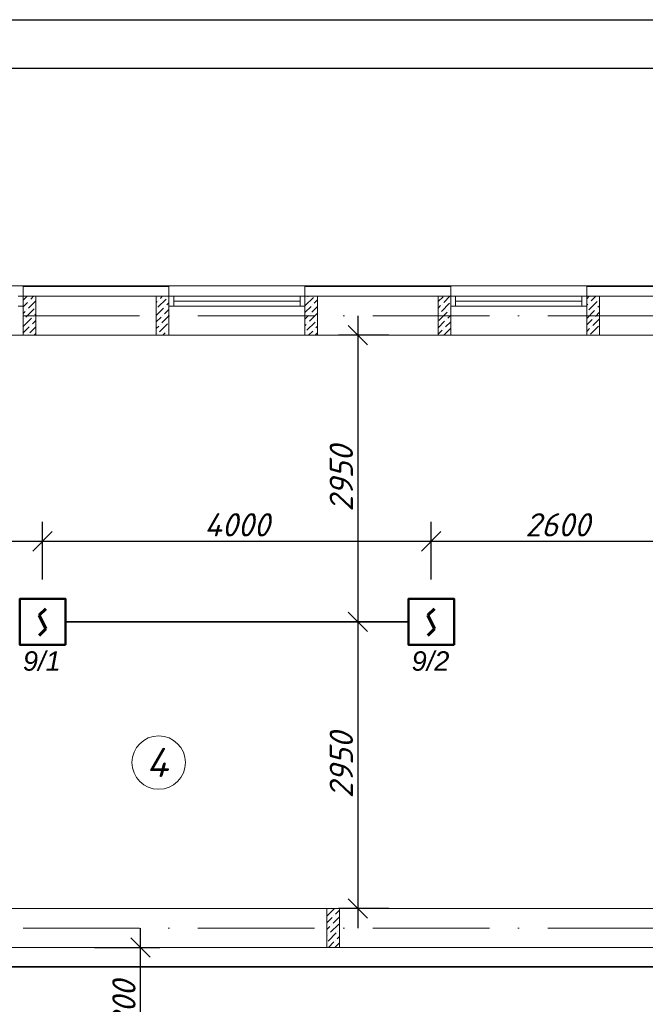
# Model space of a CAD drawing. Header units: millimetres. Extents: x 1114507 to 93926427, y 174473 to 817039.
# Tile 126 of 256: x 1744535 to 1750974, y 488516 to 498648. Entities that reach past the tile are written whole.
import ezdxf

# ---------------------------------------------------------------- set-up
doc = ezdxf.new("R2010")
doc.units = ezdxf.units.MM
doc.linetypes.add('ACAD_ISO10W100', pattern=[18, 12, -3, 0, -3])
for name, color, linetype, lineweight in [('expl', 234, 'Continuous', 13), ('SHEMA', 174, 'Continuous', 25), ('размеры', 12, 'Continuous', 15)]:
    doc.layers.add(name, color=color, linetype=linetype, lineweight=lineweight)
doc.layers.add('kcd_tx', color=7, linetype='Continuous')
doc.styles.get("Standard").update_dxf_attribs({"font": 'isocpeui.ttf'})
doc.dimstyles.new('Санжар', dxfattribs={"dimtxt": 240, "dimasz": 200, "dimexe": 200, "dimexo": 200, "dimgap": 50, "dimtad": 1, "dimdec": 0, "dimtxsty": 'Standard', "dimblk": 'OBLIQUE', "dimcen": 2.5, "dimdle": 200, "dimclrd": 152, "dimclre": 152, "dimclrt": 152, "dimadec": 0, "dimazin": 0, "dimtfac": 1, "dimtdec": 0, "dimtmove": 0, "dimatfit": 3, "dimldrblk": 'OBLIQUE', "dimfxl": 0, "dimlwd": 0, "dimlwe": 0, "dimarcsym": 0})

# ---------------------------------------------------------------- blocks, each defined once
blk = doc.blocks.new('blokqav3mak')
at = {"lineweight": 0, "ltscale": 100}
for p, q in [((1605766, 782732), (1604366, 782732)), ((1608666, 782732), (1607266, 782732)), ((1611566, 782732), (1610166, 782732)), ((1607266, 782625), (1605766, 782625)), ((1605766, 782625), (1605766, 782225)), ((1607266, 782625), (1607266, 782225)), ((1610166, 782625), (1608666, 782625)), ((1608666, 782625), (1608666, 782225)), ((1610166, 782625), (1610166, 782225)), ((1613966, 782625), (1611566, 782625)), ((1611566, 782625), (1611566, 782225)), ((1605766, 782225), (1604366, 782225)), ((1607266, 782225), (1605766, 782225)), ((1608666, 782225), (1607266, 782225)), ((1610166, 782225), (1608666, 782225)), ((1611566, 782225), (1610166, 782225)), ((1612566, 782225), (1611566, 782225)), ((1612566, 776325), (1605216, 776325)), ((1613766, 775925), (1605216, 775925))]:
    blk.add_line(p, q, dxfattribs=at)
at = {"color": 252, "lineweight": 0, "ltscale": 100}
for p, q in [((1607266, 782732), (1605766, 782732)), ((1605766, 782625), (1605766, 782732)), ((1607266, 782625), (1607266, 782732)), ((1610166, 782732), (1608666, 782732)), ((1608666, 782625), (1608666, 782732)), ((1610166, 782625), (1610166, 782732)), ((1613966, 782732), (1611566, 782732)), ((1611566, 782625), (1611566, 782732))]:
    blk.add_line(p, q, dxfattribs=at)
at = {"color": 32, "lineweight": 0, "ltscale": 100}
for p, q in [((1607266, 782725), (1605766, 782725)), ((1610166, 782725), (1608666, 782725)), ((1613966, 782725), (1611566, 782725))]:
    blk.add_line(p, q, dxfattribs=at)
at = {"color": 5, "lineweight": 0}
for p, q in [((1605716, 782625), (1605766, 782625)), ((1605766, 782625), (1605766, 782525)), ((1607316, 782625), (1607266, 782625)), ((1607266, 782625), (1607266, 782525)), ((1608616, 782625), (1607316, 782625)), ((1607316, 782525), (1607316, 782625)), ((1608616, 782525), (1608616, 782625)), ((1608616, 782625), (1608666, 782625)), ((1608666, 782625), (1608666, 782525)), ((1610216, 782625), (1610166, 782625)), ((1610166, 782625), (1610166, 782525)), ((1611516, 782625), (1610216, 782625)), ((1610216, 782525), (1610216, 782625)), ((1611516, 782525), (1611516, 782625)), ((1611516, 782625), (1611566, 782625)), ((1611566, 782625), (1611566, 782525)), ((1605766, 782525), (1605716, 782525)), ((1607266, 782525), (1607316, 782525)), ((1608616, 782575), (1607316, 782575)), ((1608616, 782525), (1607316, 782525)), ((1608666, 782525), (1608616, 782525)), ((1610166, 782525), (1610216, 782525)), ((1611516, 782575), (1610216, 782575)), ((1611516, 782525), (1610216, 782525)), ((1611566, 782525), (1611516, 782525))]:
    blk.add_line(p, q, dxfattribs=at)
at = {"linetype": 'Continuous', "lineweight": 0, "ltscale": 100}
for p, q in [((1605766, 782585, 0), (1605807, 782625, 0)), ((1605845, 782596, 0), (1605874, 782625, 0)), ((1607152, 782512, 0), (1607237, 782596, 0)), ((1607161, 782587, 0), (1607161, 782587, 0)), ((1607178, 782604, 0), (1607198, 782625, 0)), ((1607253, 782613, 0), (1607253, 782613, 0)), ((1608670, 782529, 0), (1608754, 782613, 0)), ((1608678, 782604, 0), (1608678, 782604, 0)), ((1608695, 782621, 0), (1608699, 782625, 0)), ((1608762, 782554, 0), (1608796, 782588, 0)), ((1610036, 782571, 0), (1610087, 782621, 0)), ((1610095, 782562, 0), (1610158, 782625, 0)), ((1611566, 782600, 0), (1611591, 782625, 0)), ((1611613, 782579, 0), (1611659, 782625, 0)), ((1611688, 782587, 0), (1611688, 782587, 0)), ((1605766, 782517, 0), (1605811, 782562, 0)), ((1605794, 782411, 0), (1605879, 782495, 0)), ((1605803, 782486, 0), (1605803, 782486, 0)), ((1605820, 782503, 0), (1605896, 782580, 0)), ((1605828, 782579, 0), (1605828, 782579, 0)), ((1605895, 782512, 0), (1605895, 782512, 0)), ((1607136, 782563, 0), (1607144, 782571, 0)), ((1607136, 782428, 0), (1607211, 782503, 0)), ((1607220, 782444, 0), (1607266, 782491, 0)), ((1607228, 782520, 0), (1607228, 782520, 0)), ((1607245, 782537, 0), (1607266, 782558, 0)), ((1608666, 782458, 0), (1608729, 782520, 0)), ((1608737, 782461, 0), (1608796, 782520, 0)), ((1608746, 782537, 0), (1608746, 782537, 0)), ((1610036, 782503, 0), (1610061, 782529, 0)), ((1610070, 782470, 0), (1610154, 782554, 0)), ((1610078, 782545, 0), (1610078, 782545, 0)), ((1610163, 782495, 0), (1610166, 782499, 0)), ((1611566, 782533, 0), (1611579, 782545, 0)), ((1611587, 782486, 0), (1611672, 782571, 0)), ((1611596, 782562, 0), (1611596, 782562, 0)), ((1611663, 782495, 0), (1611663, 782495, 0)), ((1611680, 782512, 0), (1611696, 782528, 0)), ((1605766, 782450, 0), (1605786, 782470, 0)), ((1605769, 782318, 0), (1605853, 782402, 0)), ((1605778, 782394, 0), (1605778, 782394, 0)), ((1605870, 782419, 0), (1605870, 782419, 0)), ((1605887, 782436, 0), (1605896, 782445, 0)), ((1607136, 782361, 0), (1607186, 782411, 0)), ((1607194, 782352, 0), (1607266, 782424, 0)), ((1607203, 782428, 0), (1607203, 782428, 0)), ((1608666, 782390, 0), (1608703, 782428, 0)), ((1608712, 782369, 0), (1608796, 782453, 0)), ((1608720, 782444, 0), (1608720, 782444, 0)), ((1610045, 782377, 0), (1610129, 782461, 0)), ((1610053, 782453, 0), (1610053, 782453, 0)), ((1610120, 782385, 0), (1610120, 782385, 0)), ((1610137, 782402, 0), (1610166, 782431, 0)), ((1610146, 782478, 0), (1610146, 782478, 0)), ((1611566, 782398, 0), (1611646, 782478, 0)), ((1611566, 782331, 0), (1611621, 782385, 0)), ((1611571, 782470, 0), (1611571, 782470, 0)), ((1611629, 782326, 0), (1611696, 782393, 0)), ((1611638, 782402, 0), (1611638, 782402, 0)), ((1611655, 782419, 0), (1611696, 782461, 0)), ((1605766, 782248, 0), (1605828, 782310, 0)), ((1605836, 782251, 0), (1605896, 782311, 0)), ((1605845, 782326, 0), (1605845, 782326, 0)), ((1605862, 782343, 0), (1605896, 782378, 0)), ((1607136, 782294, 0), (1607161, 782318, 0)), ((1607169, 782259, 0), (1607253, 782343, 0)), ((1607178, 782335, 0), (1607178, 782335, 0)), ((1607262, 782284, 0), (1607266, 782289, 0)), ((1608666, 782323, 0), (1608678, 782335, 0)), ((1608687, 782276, 0), (1608771, 782360, 0)), ((1608695, 782352, 0), (1608695, 782352, 0)), ((1608762, 782284, 0), (1608762, 782284, 0)), ((1608779, 782301, 0), (1608796, 782318, 0)), ((1608788, 782377, 0), (1608788, 782377, 0)), ((1610036, 782301, 0), (1610104, 782369, 0)), ((1610095, 782225, 0), (1610166, 782297, 0)), ((1610095, 782293, 0), (1610095, 782293, 0)), ((1610112, 782310, 0), (1610166, 782364, 0)), ((1611566, 782263, 0), (1611596, 782293, 0)), ((1611604, 782234, 0), (1611688, 782318, 0)), ((1611613, 782310, 0), (1611613, 782310, 0)), ((1605820, 782234, 0), (1605820, 782234, 0)), ((1605878, 782225, 0), (1605895, 782242, 0)), ((1607152, 782242, 0), (1607152, 782242, 0)), ((1607203, 782225, 0), (1607228, 782251, 0)), ((1607245, 782268, 0), (1607245, 782268, 0)), ((1608670, 782259, 0), (1608670, 782259, 0)), ((1608703, 782225, 0), (1608746, 782268, 0)), ((1608770, 782225, 0), (1608796, 782251, 0)), ((1610036, 782234, 0), (1610078, 782276, 0)), ((1610163, 782225, 0), (1610163, 782225, 0)), ((1611663, 782225, 0), (1611663, 782225, 0)), ((1611680, 782242, 0), (1611680, 782242, 0)), ((1608891, 776246, 0), (1608970, 776325, 0)), ((1608896, 776318, 0), (1608896, 776318, 0)), ((1608980, 776267, 0), (1609021, 776309, 0)), ((1608891, 776179, 0), (1608946, 776234, 0)), ((1608955, 776175, 0), (1609021, 776241, 0)), ((1608963, 776250, 0), (1608963, 776250, 0)), ((1608891, 776111, 0), (1608921, 776141, 0)), ((1608929, 776082, 0), (1609014, 776166, 0)), ((1608938, 776158, 0), (1608938, 776158, 0)), ((1608891, 776044, 0), (1608896, 776048, 0)), ((1608904, 775989, 0), (1608988, 776074, 0)), ((1608913, 776065, 0), (1608913, 776065, 0)), ((1608997, 776015, 0), (1609021, 776039, 0)), ((1609005, 776090, 0), (1609005, 776090, 0)), ((1608907, 775925, 0), (1608963, 775981, 0)), ((1608975, 775925, 0), (1609021, 775972, 0)), ((1608980, 775998, 0), (1608980, 775998, 0))]:
    blk.add_line(p, q, dxfattribs=at)
at = {"color": 1, "linetype": 'ACAD_ISO10W100', "lineweight": 0, "ltscale": 100}
for p, q in [((1626766, 782425), (1599766, 782425)), ((1626766, 776125), (1599766, 776125))]:
    blk.add_line(p, q, dxfattribs=at)
at = {"layer": 'размеры', "lineweight": 0, "ltscale": 5}
for p, q in [((1605896, 782625), (1605766, 782625)), ((1605766, 782625), (1605766, 782225)), ((1605896, 782225), (1605896, 782625)), ((1607266, 782625), (1607136, 782625)), ((1607136, 782625), (1607136, 782225)), ((1607266, 782225), (1607266, 782625)), ((1608796, 782625), (1608666, 782625)), ((1608666, 782625), (1608666, 782225)), ((1608796, 782225), (1608796, 782625)), ((1610166, 782625), (1610036, 782625)), ((1610036, 782625), (1610036, 782225)), ((1610166, 782225), (1610166, 782625)), ((1611696, 782625), (1611566, 782625)), ((1611566, 782625), (1611566, 782225)), ((1611696, 782225), (1611696, 782625)), ((1605766, 782225), (1605896, 782225)), ((1607136, 782225), (1607266, 782225)), ((1608666, 782225), (1608796, 782225)), ((1610036, 782225), (1610166, 782225)), ((1611566, 782225), (1611696, 782225)), ((1609021, 776325), (1608891, 776325)), ((1608891, 776325), (1608891, 775925)), ((1609021, 775925), (1609021, 776325)), ((1608891, 775925), (1609021, 775925))]:
    blk.add_line(p, q, dxfattribs=at)
blk = doc.blocks.new('Дым.датчик')
at = {"color": 5, "lineweight": 60}
for p, q in [((48, 181), (-44, 91)), ((-44, 91), (46, -92)), ((46, -92), (-44, -182))]:
    blk.add_line(p, q, dxfattribs=at)
at = {"color": 5, "lineweight": 50}
blk.add_lwpolyline([(-310, 309), (312, 309), (312, -315), (-310, -315)], close=True, dxfattribs=at)
blk = doc.blocks.new('_Oblique')
at = {"color": 0, "linetype": 'ByBlock', "lineweight": -2}
blk.add_line((-0.5, -0.5), (0.5, 0.5), dxfattribs=at)
blk = doc.blocks.new('*D2002')
at = {"layer": 'Defpoints', "color": 0, "lineweight": 40, "ltscale": 100, "transparency": 16777216}
for p in [(1748771, 493280), (1744771, 492688), (1748771, 492688)]:
    blk.add_point(p, dxfattribs=at)
at = {"layer": 'kcd_tx', "color": 152, "ltscale": 100, "transparency": 16777216}
for p, q in [((1744771, 492888), (1744771, 493480)), ((1748771, 492888), (1748771, 493480)), ((1744571, 493280), (1748971, 493280))]:
    blk.add_line(p, q, dxfattribs=at)
at = {"layer": 'kcd_tx', "color": 152, "ltscale": 100, "transparency": 16777216, "xscale": 200, "yscale": 200, "zscale": 200, "rotation": 180}
blk.add_blockref('_Oblique', (1744771, 493280), dxfattribs=at)
at = {"layer": 'kcd_tx', "color": 152, "ltscale": 100, "transparency": 16777216, "xscale": 200, "yscale": 200, "zscale": 200}
blk.add_blockref('_Oblique', (1748771, 493280), dxfattribs=at)
at = {"layer": 'kcd_tx', "color": 152, "lineweight": 35, "ltscale": 100, "transparency": 16777216, "insert": (1746771, 493450), "char_height": 240, "attachment_point": 5}
blk.add_mtext('4000', dxfattribs=at)
blk = doc.blocks.new('*D1995')
at = {"layer": 'Defpoints', "color": 0, "lineweight": 40, "ltscale": 100, "transparency": 16777216}
for p in [(1751371, 493280), (1748771, 492688), (1751371, 492688)]:
    blk.add_point(p, dxfattribs=at)
at = {"layer": 'kcd_tx', "color": 152, "ltscale": 100, "transparency": 16777216}
for p, q in [((1748771, 492888), (1748771, 493480)), ((1751371, 492888), (1751371, 493480)), ((1748571, 493280), (1751571, 493280))]:
    blk.add_line(p, q, dxfattribs=at)
at = {"layer": 'kcd_tx', "color": 152, "ltscale": 100, "transparency": 16777216, "xscale": 200, "yscale": 200, "zscale": 200, "rotation": 180}
blk.add_blockref('_Oblique', (1748771, 493280), dxfattribs=at)
at = {"layer": 'kcd_tx', "color": 152, "ltscale": 100, "transparency": 16777216, "xscale": 200, "yscale": 200, "zscale": 200}
blk.add_blockref('_Oblique', (1751371, 493280), dxfattribs=at)
at = {"layer": 'kcd_tx', "color": 152, "lineweight": 35, "ltscale": 100, "transparency": 16777216, "insert": (1750071, 493450), "char_height": 240, "attachment_point": 5}
blk.add_mtext('2600', dxfattribs=at)
blk = doc.blocks.new('*D1996')
at = {"layer": 'Defpoints', "color": 0, "lineweight": 40, "ltscale": 100, "transparency": 16777216}
for p in [(1744771, 493280), (1742171, 492688), (1744771, 492688)]:
    blk.add_point(p, dxfattribs=at)
at = {"layer": 'kcd_tx', "color": 152, "ltscale": 100, "transparency": 16777216}
for p, q in [((1742171, 492888), (1742171, 493480)), ((1744771, 492888), (1744771, 493480)), ((1741971, 493280), (1744971, 493280))]:
    blk.add_line(p, q, dxfattribs=at)
at = {"layer": 'kcd_tx', "color": 152, "ltscale": 100, "transparency": 16777216, "xscale": 200, "yscale": 200, "zscale": 200, "rotation": 180}
blk.add_blockref('_Oblique', (1742171, 493280), dxfattribs=at)
at = {"layer": 'kcd_tx', "color": 152, "ltscale": 100, "transparency": 16777216, "xscale": 200, "yscale": 200, "zscale": 200}
blk.add_blockref('_Oblique', (1744771, 493280), dxfattribs=at)
at = {"layer": 'kcd_tx', "color": 152, "lineweight": 35, "ltscale": 100, "transparency": 16777216, "insert": (1743471, 493450), "char_height": 240, "attachment_point": 5}
blk.add_mtext('2600', dxfattribs=at)
blk = doc.blocks.new('*D2003')
at = {"layer": 'Defpoints', "color": 0, "lineweight": 40, "ltscale": 100, "transparency": 16777216}
for p in [(1748535, 492451), (1748015, 489501), (1748535, 489501)]:
    blk.add_point(p, dxfattribs=at)
at = {"layer": 'kcd_tx', "color": 152, "ltscale": 100, "transparency": 16777216}
for p, q in [((1748015, 492651), (1748015, 489301)), ((1748335, 492451), (1747815, 492451)), ((1748335, 489501), (1747815, 489501))]:
    blk.add_line(p, q, dxfattribs=at)
at = {"layer": 'kcd_tx', "color": 152, "ltscale": 100, "transparency": 16777216, "xscale": 200, "yscale": 200, "zscale": 200}
for p, rotation in [((1748015, 492451), 90), ((1748015, 489501), 270)]:
    blk.add_blockref('_Oblique', p, dxfattribs=dict(at, rotation=rotation))
at = {"layer": 'kcd_tx', "color": 152, "lineweight": 35, "ltscale": 100, "transparency": 16777216, "insert": (1747845, 490976), "char_height": 240, "attachment_point": 5, "rotation": 90}
blk.add_mtext('2950', dxfattribs=at)
blk = doc.blocks.new('*D1997')
at = {"layer": 'Defpoints', "color": 0, "lineweight": 40, "ltscale": 100, "transparency": 16777216}
for p in [(1748535, 495401), (1748015, 492451), (1748535, 492451)]:
    blk.add_point(p, dxfattribs=at)
at = {"layer": 'kcd_tx', "color": 152, "ltscale": 100, "transparency": 16777216}
for p, q in [((1748015, 495601), (1748015, 492251)), ((1748335, 495401), (1747815, 495401)), ((1748335, 492451), (1747815, 492451))]:
    blk.add_line(p, q, dxfattribs=at)
at = {"layer": 'kcd_tx', "color": 152, "ltscale": 100, "transparency": 16777216, "xscale": 200, "yscale": 200, "zscale": 200}
for p, rotation in [((1748015, 495401), 90), ((1748015, 492451), 270)]:
    blk.add_blockref('_Oblique', p, dxfattribs=dict(at, rotation=rotation))
at = {"layer": 'kcd_tx', "color": 152, "lineweight": 35, "ltscale": 100, "transparency": 16777216, "insert": (1747845, 493926), "char_height": 240, "attachment_point": 5, "rotation": 90}
blk.add_mtext('2950', dxfattribs=at)
blk = doc.blocks.new('*D1972')
at = {"layer": 'Defpoints', "color": 0, "lineweight": 40, "ltscale": 100, "transparency": 16777216}
for p in [(1745106, 489101), (1745778, 489101), (1745106, 487803)]:
    blk.add_point(p, dxfattribs=at)
at = {"layer": 'kcd_tx', "color": 152, "ltscale": 100, "transparency": 16777216}
for p, q in [((1745778, 487603), (1745778, 489301)), ((1745306, 489101), (1745978, 489101)), ((1745306, 487803), (1745978, 487803))]:
    blk.add_line(p, q, dxfattribs=at)
at = {"layer": 'kcd_tx', "color": 152, "ltscale": 100, "transparency": 16777216, "xscale": 200, "yscale": 200, "zscale": 200}
for p, rotation in [((1745778, 489101), 90), ((1745778, 487803), 270)]:
    blk.add_blockref('_Oblique', p, dxfattribs=dict(at, rotation=rotation))
at = {"layer": 'kcd_tx', "color": 152, "lineweight": 35, "ltscale": 100, "transparency": 16777216, "insert": (1745608, 488452), "char_height": 240, "attachment_point": 5, "rotation": 90}
blk.add_mtext('1300', dxfattribs=at)

msp = doc.modelspace()

# ---------------------------------------------------------------- linework, layer by layer
at = {"color": 5, "lineweight": 35, "ltscale": 100}
for p, q in [((1748535.5, 492451.2), (1745007, 492451.2)), ((1741456.2, 488901.2), (1753357.8, 488901.2))]:
    msp.add_line(p, q, dxfattribs=at)
at = {"color": 5, "elevation": 0}
msp.add_lwpolyline([(1730468.7, 498647.8), (1783326.7, 498647.8), (1783326.7, 468947.8), (1730468.7, 468947.8)], close=True, dxfattribs=at)
at = {"color": 5, "lineweight": 30, "elevation": 0}
msp.add_lwpolyline([(1732468.7, 498147.8), (1782826.7, 498147.8), (1782826.7, 469447.8), (1732468.7, 469447.8)], close=True, dxfattribs=at)
at = {"layer": 'Defpoints', "color": 3, "linetype": 'ByBlock', "elevation": 0}
msp.add_lwpolyline([(1730468.7, 498647.8), (1772468.7, 498647.8), (1772468.7, 468947.8), (1730468.7, 468947.8)], close=True, dxfattribs=at)
at = {"layer": 'expl', "lineweight": 0}
msp.add_circle((1745966.1, 491003.2), 275.1, dxfattribs=at)

# ---------------------------------------------------------------- block references
at = {"color": 0}
msp.add_blockref('blokqav3mak', (138804.9, -286823.9), dxfattribs=at)
at = {"color": 5, "lineweight": 50, "xscale": 0.7574416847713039, "yscale": 0.7574416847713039, "zscale": 0.7574416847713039, "rotation": 180}
for p in [(1744772.1, 492449.1), (1748772.1, 492449.1)]:
    msp.add_blockref('Дым.датчик', p, dxfattribs=at)

# ---------------------------------------------------------------- texts
at = {"lineweight": 0, "insert": (1746062.4, 490854.5), "char_height": 300, "width": 349.19, "attachment_point": 9}
msp.add_mtext('4', dxfattribs=at)
at = {"layer": 'SHEMA', "color": 5, "ltscale": 300, "char_height": 200, "width": 1463.345, "attachment_point": 3}
for s, insert in [('{\\fArial|b0|i1|c0|p34;9\\fArial|b0|i1|c204|p34;/\\fArial|b0|i1|c0|p34;1}', (1744957.5, 492148.3)), ('{\\fArial|b0|i1|c0|p34;9\\fArial|b0|i1|c204|p34;/\\fArial|b0|i1|c0|p34;2}', (1748957.5, 492148.3))]:
    msp.add_mtext(s, dxfattribs=dict(at, insert=insert))

# ---------------------------------------------------------------- dimensions: what is measured, and where the dimension line sits
at = {"layer": 'kcd_tx', "lineweight": 35, "ltscale": 100}
for base, p1, p2, picture, middle in [((1748015.1, 492451.2), (1748535.5, 495401.2), (1748535.5, 492451.2), '*D1997', (1747845.1, 493926.2)), ((1748015.1, 489501.2), (1748535.5, 492451.2), (1748535.5, 489501.2), '*D2003', (1747845.1, 490976.2))]:
    dim = msp.add_linear_dim(base=base, p1=p1, p2=p2, angle=90, dimstyle='Санжар', override={"dimfxl": 200, "dimtfillclr": 253, "dimlwd": 65535, "dimlwe": 65535, "dimarcsym": 2}, dxfattribs=at)
    dim.commit()
    dim.dimension.update_dxf_attribs({"geometry": picture, "text_midpoint": middle})
for base, p1, p2, picture, middle in [((1744771.2, 493280.5), (1742171.2, 492687.5), (1744771.2, 492687.5), '*D1996', (1743471.2, 493450.5)), ((1748771.2, 493280.5), (1744771.2, 492687.5), (1748771.2, 492687.5), '*D2002', (1746771.2, 493450.5)), ((1751371.2, 493280.5), (1748771.2, 492687.5), (1751371.2, 492687.5), '*D1995', (1750071.2, 493450.5))]:
    dim = msp.add_linear_dim(base=base, p1=p1, p2=p2, dimstyle='Санжар', override={"dimfxl": 200, "dimtfillclr": 253, "dimlwd": 65535, "dimlwe": 65535, "dimarcsym": 2}, dxfattribs=at)
    dim.commit()
    dim.dimension.update_dxf_attribs({"geometry": picture, "text_midpoint": middle})
dim = msp.add_linear_dim(base=(1745777.7, 489101.2), p1=(1745106.1, 487803.3), p2=(1745106.1, 489101.2), angle=90, text='1300', dimstyle='Санжар', override={"dimfxl": 200, "dimtfillclr": 253, "dimlwd": 65535, "dimlwe": 65535, "dimarcsym": 2}, dxfattribs=at)
dim.commit()
dim.dimension.update_dxf_attribs({"geometry": '*D1972', "text_midpoint": (1745607.7, 488452.3)})

doc.saveas('drawing.dxf')
